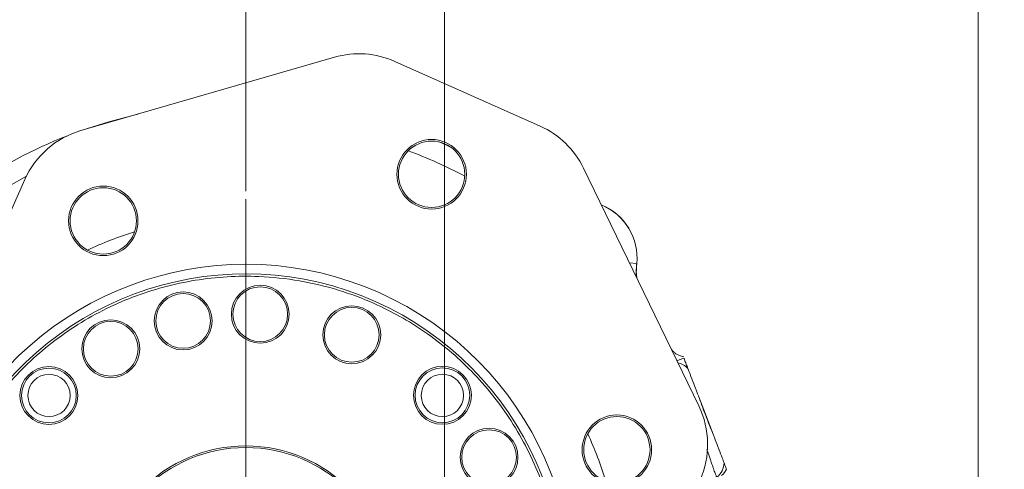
# Model space of a CAD drawing. Header units: inches. Extents: x 0.3 to 33.9, y 0.2 to 21.6.
# Tile 5 of 27: x 4.6 to 10.8, y 10.3 to 13.1. Entities that reach past the tile are written whole.
import ezdxf

# ---------------------------------------------------------------- set-up
doc = ezdxf.new("R2010")
doc.units = ezdxf.units.IN
doc.header["$MEASUREMENT"] = 0
doc.layers.add('SLD-0', color=7, linetype='Continuous', lineweight=15)
doc.styles.add('SLDTEXTSTYLE0', font='TXT', dxfattribs={"width": 0.75})
doc.dimstyles.new('SLDDIMSTYLE0', dxfattribs={"dimtxt": 0.25, "dimasz": 0.13, "dimexe": 0, "dimexo": 0.0625, "dimgap": 0.0625, "dimtad": 0, "dimtih": 1, "dimtoh": 1, "dimrnd": 1e-09, "dimzin": 12, "dimdsep": 46, "dimtxsty": 'SLDTEXTSTYLE0', "dimsah": 1, "dimcen": 0.09, "dimadec": 0, "dimazin": 3, "dimtfac": 1, "dimtofl": 0, "dimtmove": 0, "dimatfit": 3, "dimfxl": 1, "dimfrac": 2, "dimtolj": 1, "dimtzin": 12, "dimarcsym": 0})
doc.dimstyles.new('SLDDIMSTYLE1', dxfattribs={"dimtxt": 0.25, "dimasz": 0.13, "dimexe": 0, "dimexo": 0.0625, "dimgap": 0.0625, "dimtad": 0, "dimtih": 1, "dimtoh": 1, "dimrnd": 1e-09, "dimzin": 12, "dimdsep": 46, "dimtxsty": 'SLDTEXTSTYLE0', "dimsah": 1, "dimcen": 0.09, "dimadec": 0, "dimazin": 3, "dimtfac": 1, "dimtmove": 0, "dimatfit": 0, "dimfxl": 1, "dimfrac": 2, "dimtolj": 1, "dimtzin": 12, "dimarcsym": 0})

# ---------------------------------------------------------------- blocks, each defined once
blk = doc.blocks.new('_D')
at = {"layer": 'SLD-0'}
for p, q in [((2.9131, 9.5745), (2.9131, 14.5341)), ((5.9931, 12.0447), (5.9931, 14.5341)), ((4.0663, 14.4459), (4.0155, 14.4459)), ((4.0155, 14.4459), (4.0155, 14.049)), ((4.8398, 14.4459), (4.8906, 14.4459)), ((4.8906, 14.4459), (4.8906, 14.049)), ((2.9131, 14.4091), (3.9267, 14.4091)), ((5.9931, 14.4091), (4.9794, 14.4091)), ((4.0155, 14.049), (4.0663, 14.049)), ((4.8906, 14.049), (4.8398, 14.049))]:
    blk.add_line(p, q, dxfattribs=at)
for points in [[(2.9131, 14.4091), (3.0431, 14.3891), (3.0431, 14.4291)], [(5.9931, 14.4091), (5.8631, 14.4291), (5.8631, 14.3891)]]:
    blk.add_solid(points, dxfattribs=at)
at = {"layer": 'SLD-0', "char_height": 0.25, "attachment_point": 1, "style": 'SLDTEXTSTYLE0'}
for s, insert in [('3.08', (4.0282, 14.8189, 0.0039)), ('78.2', (4.1298, 14.3713, 0.0039))]:
    blk.add_mtext(s, dxfattribs=dict(at, insert=insert))
blk = doc.blocks.new('_D_1')
at = {"layer": 'SLD-0'}
for p, q in [((10.5999, 7.2701), (10.5999, 14.5406)), ((11.9647, 5.5562), (11.9647, 14.5406)), ((10.8956, 14.4524), (10.8448, 14.4524)), ((10.8448, 14.4524), (10.8448, 14.0555)), ((11.669, 14.4524), (11.7198, 14.4524)), ((11.7198, 14.4524), (11.7198, 14.0555)), ((10.5999, 14.4156), (10.3499, 14.4156)), ((11.9647, 14.4156), (12.2147, 14.4156)), ((10.8448, 14.0555), (10.8956, 14.0555)), ((11.7198, 14.0555), (11.669, 14.0555))]:
    blk.add_line(p, q, dxfattribs=at)
for points in [[(10.5999, 14.4156), (10.4699, 14.4356), (10.4699, 14.3956)], [(11.9647, 14.4156), (12.0947, 14.3956), (12.0947, 14.4356)]]:
    blk.add_solid(points, dxfattribs=at)
at = {"layer": 'SLD-0', "char_height": 0.25, "attachment_point": 1, "style": 'SLDTEXTSTYLE0'}
for s, insert in [('1.36', (10.8575, 14.8254, -1.8466)), ('34.7', (10.959, 14.3778, -1.8466))]:
    blk.add_mtext(s, dxfattribs=dict(at, insert=insert))
blk = doc.blocks.new('_D_2')
at = {"layer": 'SLD-0'}
for p, q in [((7.2431, 8.4799), (7.2431, 14.5406)), ((10.5999, 7.2701), (10.5999, 14.5406)), ((8.5347, 14.4524), (8.4839, 14.4524)), ((8.4839, 14.4524), (8.4839, 14.0555)), ((9.3082, 14.4524), (9.359, 14.4524)), ((9.359, 14.4524), (9.359, 14.0555)), ((7.2431, 14.4156), (8.3951, 14.4156)), ((10.5999, 14.4156), (9.4478, 14.4156)), ((8.4839, 14.0555), (8.5347, 14.0555)), ((9.359, 14.0555), (9.3082, 14.0555))]:
    blk.add_line(p, q, dxfattribs=at)
for points in [[(7.2431, 14.4156), (7.3731, 14.3956), (7.3731, 14.4356)], [(10.5999, 14.4156), (10.4699, 14.4356), (10.4699, 14.3956)]]:
    blk.add_solid(points, dxfattribs=at)
at = {"layer": 'SLD-0', "char_height": 0.25, "attachment_point": 1, "style": 'SLDTEXTSTYLE0'}
for s, insert in [('3.36', (8.4966, 14.8254, -1.8466)), ('85.3', (8.5982, 14.3778, -1.8466))]:
    blk.add_mtext(s, dxfattribs=dict(at, insert=insert))
blk = doc.blocks.new('_D_3')
at = {"layer": 'SLD-0'}
for p, q in [((5.9931, 12.0447), (5.9931, 14.5406)), ((7.2431, 8.4799), (7.2431, 14.5406)), ((6.2313, 14.4524), (6.1805, 14.4524)), ((6.1805, 14.4524), (6.1805, 14.0555)), ((7.0048, 14.4524), (7.0556, 14.4524)), ((7.0556, 14.4524), (7.0556, 14.0555)), ((5.9931, 14.4156), (5.7431, 14.4156)), ((7.2431, 14.4156), (7.4931, 14.4156)), ((6.1805, 14.0555), (6.2313, 14.0555)), ((7.0556, 14.0555), (7.0048, 14.0555))]:
    blk.add_line(p, q, dxfattribs=at)
for points in [[(5.9931, 14.4156), (5.8631, 14.4356), (5.8631, 14.3956)], [(7.2431, 14.4156), (7.3731, 14.3956), (7.3731, 14.4356)]]:
    blk.add_solid(points, dxfattribs=at)
at = {"layer": 'SLD-0', "char_height": 0.25, "attachment_point": 1, "style": 'SLDTEXTSTYLE0'}
for s, insert in [('1.25', (6.1932, 14.8254, -1.8466)), ('31.8', (6.2948, 14.3778, -1.8466))]:
    blk.add_mtext(s, dxfattribs=dict(at, insert=insert))
blk = doc.blocks.new('SW_CENTERMARKSYMBOL_0')
at = {"layer": 'SLD-0', "color": 0}
for p, q in [((0, 0.2), (0, 2.4701)), ((0, 0), (0, 0.1)), ((-0.2, 0), (-2.4701, 0)), ((0, 0), (-0.1, 0)), ((0, 0), (0, -0.1)), ((0, 0), (0.1, 0)), ((0.2, 0), (2.4701, 0)), ((0, -0.2), (0, -2.4701))]:
    blk.add_line(p, q, dxfattribs=at)

msp = doc.modelspace()

# ---------------------------------------------------------------- linework, layer by layer
at = {"color": 7, "linetype": 'Continuous', "lineweight": 15}
for p, q in [((4.9562, 12.4253), (6.5516, 12.8864)), ((6.9305, 12.8603), (7.8441, 12.4537)), ((8.1171, 12.1896), (8.8422, 10.6956)), ((3.9602, 10.6718), (4.6041, 12.1185)), ((8.4034, 11.5947), (8.4521, 11.5901)), ((8.4521, 11.5901), (8.4524, 11.5901)), ((8.932, 10.5187), (8.8423, 10.7522))]:
    msp.add_line(p, q, dxfattribs=at)
at = {"color": 7, "linetype": 'Continuous', "lineweight": 15, "flags": 128}
for points in [[(5.3154, 12.5291), (5.131, 12.4815), (4.9633, 12.4273)], [(7.2814, 12.3222), (7.22, 12.3496), (7.2094, 12.3542)]]:
    msp.add_lwpolyline(points, dxfattribs=at)
at = {"color": 8, "linetype": 'Continuous', "lineweight": 15, "flags": 128}
msp.add_lwpolyline([(8.7047, 10.9789), (8.7193, 10.9845), (8.7488, 10.9959)], dxfattribs=at)
at = {"color": 7, "linetype": 'Continuous', "lineweight": 15}
for centre, radius in [((7.1621, 12.1511), 0.2185), ((7.1621, 12.1511), 0.2085), ((5.0969, 11.8584), 0.2185), ((5.0969, 11.8584), 0.2085), ((5.5994, 11.2297), 0.182), ((5.5994, 11.2297), 0.172), ((6.0846, 11.2721), 0.182), ((6.0846, 11.2721), 0.172), ((6.6596, 11.1426), 0.182), ((6.6596, 11.1426), 0.172), ((5.1439, 11.0547), 0.182), ((5.1439, 11.0547), 0.172), ((4.755, 10.7614), 0.182), ((4.755, 10.7614), 0.172), ((7.2299, 10.7626), 0.182), ((7.2299, 10.7626), 0.172), ((4.7561, 10.7615), 0.133), ((7.2301, 10.7615), 0.133), ((8.3269, 10.4207), 0.2185), ((8.3269, 10.4207), 0.2085), ((7.5232, 10.3737), 0.182), ((7.5232, 10.3737), 0.172), ((5.9931, 9.5245), 0.92), ((5.9931, 9.5245), 0.91)]:
    msp.add_circle(centre, radius, dxfattribs=at)
for centre, radius, start, end in [((6.7053, 12.3544), 0.5537, 66.00642, 106.12121), ((7.6189, 11.9478), 0.5537, 25.89162, 66.00642), ((5.9931, 9.5245), 3.08, 111.34586, 124.31134), ((5.11, 11.8933), 0.5537, 106.12121, 156.00642), ((8.0931, 11.6245), 0.361, 354.52223, 67.88163), ((5.9931, 9.5245), 2.061, 342.17592, 149.83692), ((5.9931, 9.5245), 2.001, 342.21044, 149.80239), ((8.3441, 10.4538), 0.5537, 336.00642, 25.89162), ((8.8809, 10.3418), 0.12, 309.1173, 358.78866), ((8.9095, 10.3526), 0.1199, 309.21304, 333.15031)]:
    msp.add_arc(centre, radius, start, end, dxfattribs=at)
at = {"color": 8, "linetype": 'Continuous', "lineweight": 15}
for centre, radius, start, end in [((5.9931, 9.5245), 2.9561, 62.23045, 69.78239), ((5.9931, 9.5245), 2.9561, 117.81223, 194.20061), ((8.0931, 11.6245), 0.3607, 354.51489, 67.82783), ((5.9931, 9.5245), 2.3701, 107.16668, 114.84615), ((8.686, 10.8495), 0.12, 43.21432, 78.22386), ((5.9931, 9.5245), 2.3701, 17.16668, 24.84615)]:
    msp.add_arc(centre, radius, start, end, dxfattribs=at)
for points, knots in [([(8.4521, 11.5901), (8.4497, 11.5623), (8.4469, 11.5316), (8.4519, 11.5016), (8.4524, 11.4988)], [0, 0, 0, 0, 0.908288, 1, 1, 1, 1]), ([(8.9566, 10.2487), (8.9565, 10.2487), (8.956, 10.2486), (8.9547, 10.2499), (8.9523, 10.2546), (8.9489, 10.2622), (8.9448, 10.2728), (8.94, 10.286), (8.9345, 10.3018), (8.9281, 10.3203), (8.921, 10.3411), (8.9133, 10.3638), (8.9049, 10.3885), (8.8979, 10.4089), (8.8935, 10.4216), (8.8923, 10.4248)], [0, 0, 0, 0, 0.020076, 0.105539, 0.191653, 0.279831, 0.368726, 0.453621, 0.539156, 0.626722, 0.714995, 0.799166, 0.883974, 0.970822, 1, 1, 1, 1])]:
    msp.add_open_spline(points, degree=3, knots=knots, dxfattribs=at)
at = {"color": 7, "linetype": 'Continuous', "lineweight": 15}
for points, knots in [([(8.4524, 11.5901), (8.4499, 11.5615), (8.4471, 11.5306), (8.4523, 11.5004), (8.4526, 11.4982)], [0, 0, 0, 0, 0.92814, 1, 1, 1, 1]), ([(7.8075, 8.717), (7.7814, 8.6623), (7.7292, 8.5529), (7.6304, 8.3957), (7.5161, 8.245), (7.3831, 8.1016), (7.2348, 7.9702), (7.0705, 7.8521), (6.8938, 7.7505), (6.7062, 7.6673), (6.5112, 7.6036), (6.3119, 7.5608), (6.1108, 7.5386), (5.8912, 7.5368), (5.6563, 7.5618), (5.4131, 7.6198), (5.2024, 7.6986), (5.0217, 7.7891), (4.8642, 7.887), (4.7135, 8.0015), (4.5701, 8.1345), (4.4387, 8.2828), (4.3206, 8.4471), (4.219, 8.6238), (4.1358, 8.8114), (4.0721, 9.0064), (4.0294, 9.2057), (4.0071, 9.4068), (4.0053, 9.6264), (4.0303, 9.8613), (4.0883, 10.1045), (4.1671, 10.3152), (4.2576, 10.4959), (4.3556, 10.6534), (4.47, 10.8041), (4.603, 10.9475), (4.7514, 11.0789), (4.9157, 11.197), (5.0923, 11.2986), (5.2799, 11.3818), (5.475, 11.4455), (5.6742, 11.4882), (5.8753, 11.5105), (6.0949, 11.5123), (6.3298, 11.4873), (6.573, 11.4293), (6.7837, 11.3505), (6.9644, 11.26), (7.1219, 11.162), (7.2726, 11.0476), (7.416, 10.9146), (7.5474, 10.7662), (7.6655, 10.6019), (7.7671, 10.4253), (7.8503, 10.2377), (7.914, 10.0427), (7.9568, 9.8434), (7.979, 9.6423), (7.9809, 9.4227), (7.9554, 9.188), (7.8991, 8.944), (7.8377, 8.7919), (7.8075, 8.717)], [0, 0, 0, 0, 0.014563, 0.029126, 0.044563, 0.060001, 0.076081, 0.092163, 0.108585, 0.125009, 0.141431, 0.157855, 0.173935, 0.190016, 0.210585, 0.230593, 0.25, 0.264562, 0.279126, 0.294563, 0.310001, 0.326081, 0.342163, 0.358585, 0.375009, 0.391431, 0.407855, 0.423935, 0.440016, 0.460585, 0.480593, 0.5, 0.514562, 0.529126, 0.544563, 0.560001, 0.576081, 0.592163, 0.608585, 0.625009, 0.641431, 0.657855, 0.673935, 0.690016, 0.710585, 0.730593, 0.75, 0.764562, 0.779126, 0.794563, 0.810001, 0.826081, 0.842163, 0.858585, 0.875009, 0.891431, 0.907855, 0.923935, 0.940016, 0.960585, 0.980594, 1, 1, 1, 1]), ([(8.6696, 11.0512), (8.6704, 11.05), (8.6751, 11.0431), (8.686, 11.0328), (8.7024, 11.0208), (8.7221, 11.0109), (8.7369, 11.0075), (8.7451, 11.0056)], [0, 0, 0, 0, 0.04711, 0.274382, 0.495246, 0.722512, 1, 1, 1, 1]), ([(8.7488, 10.9959), (8.7492, 10.995), (8.751, 10.9903), (8.7553, 10.979), (8.7627, 10.9597), (8.7699, 10.941), (8.7735, 10.9317)], [0, 0, 0, 0, 0.114153, 0.570777, 0.785343, 1, 1, 1, 1]), ([(8.7735, 10.9317), (8.7758, 10.9255), (8.7806, 10.9131), (8.8015, 10.8585), (8.8223, 10.8045), (8.8355, 10.77), (8.8408, 10.7563), (8.8423, 10.7522)], [0, 0, 0, 0, 0.322606, 0.642639, 0.869131, 0.960935, 1, 1, 1, 1]), ([(8.8423, 10.7522), (8.8469, 10.7398), (8.8557, 10.7154), (8.8706, 10.6757), (8.8852, 10.6372), (8.9005, 10.5978), (8.9161, 10.558), (8.9266, 10.532), (8.932, 10.5187)], [0, 0, 0, 0, 0.168919, 0.332056, 0.500008, 0.641584, 0.817818, 1, 1, 1, 1]), ([(8.932, 10.5187), (8.9348, 10.5114), (8.9458, 10.4828), (8.9651, 10.4323), (8.9861, 10.3777), (8.9978, 10.3474), (9.0001, 10.3413), (9.0009, 10.3393)], [0, 0, 0, 0, 0.070467, 0.277117, 0.56329, 0.852377, 1, 1, 1, 1]), ([(9.0009, 10.3393), (9.003, 10.3338), (9.0079, 10.321), (9.0126, 10.3087), (9.0152, 10.3019), (9.0165, 10.2985)], [0, 0, 0, 0, 0.273565, 0.6367475, 1, 1, 1, 1])]:
    msp.add_open_spline(points, degree=3, knots=knots, dxfattribs=at)

# ---------------------------------------------------------------- block references
at = {"layer": 'SLD-0'}
msp.add_blockref('SW_CENTERMARKSYMBOL_0', (5.9931, 9.5245), dxfattribs=at)

# ---------------------------------------------------------------- dimensions: what is measured, and where the dimension line sits
for base, p1, p2, dimstyle, picture, middle in [((5.9931, 14.4091), (2.9131, 9.5245), (5.9931, 11.9947), 'SLDDIMSTYLE0', '_D', (4.4531, 14.4091)), ((5.9931, 14.4156), (7.2431, 8.4299), (5.9931, 11.9947), 'SLDDIMSTYLE1', '_D_3', (6.6181, 14.4156)), ((7.2431, 14.4156), (10.5999, 7.2201), (7.2431, 8.4299), 'SLDDIMSTYLE0', '_D_2', (8.9215, 14.4156)), ((10.5999, 14.4156), (11.9647, 5.5062), (10.5999, 7.2201), 'SLDDIMSTYLE1', '_D_1', (11.2823, 14.4156))]:
    dim = msp.add_linear_dim(base=base, p1=p1, p2=p2, dimstyle=dimstyle, dxfattribs=at)
    dim.commit()
    dim.dimension.update_dxf_attribs({"geometry": picture, "text_midpoint": middle, "dimtype": 160})

doc.saveas('drawing.dxf')
